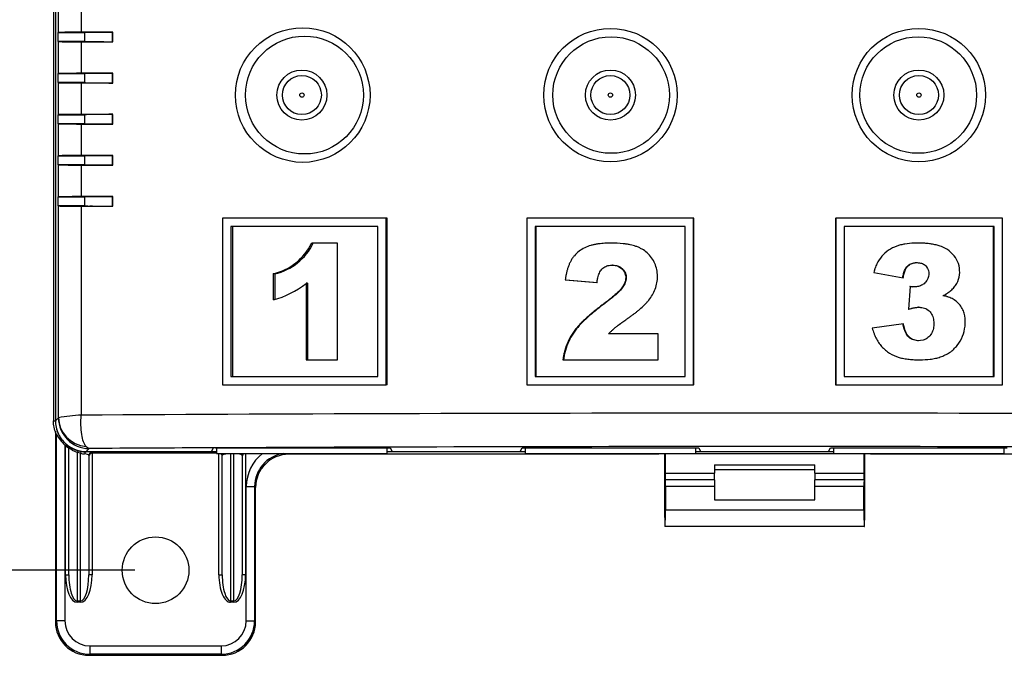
# Paper-space layout 'Layout1' of a CAD drawing. Header units: inches. Extents: x 1.7 to 20.7, y 1 to 14.6.
# Tile 3 of 12: x 6 to 8.9, y 5.4 to 7.3. Entities that reach past the tile are written whole.
import ezdxf
from ezdxf.enums import TextEntityAlignment as Align

# ---------------------------------------------------------------- set-up
doc = ezdxf.new("R2010")
doc.units = ezdxf.units.IN
doc.header["$MEASUREMENT"] = 0
for name, color, linetype in [('Default', 7, 'Continuous'), ('MH-BASE0.4', 7, 'Continuous'), ('MH-COVER0.6', 7, 'Continuous'), ('MODULE-DIN_TAB', 7, 'Continuous'), ('RJ11-RIGHT_ANGLE', 7, 'Continuous'), ('T1_LED_ROUNDLEGS', 7, 'Continuous')]:
    doc.layers.add(name, color=color, linetype=linetype)
doc.styles.add('SEACAD_Solid_Edge_ANSI', font='seans.ttf')
doc.dimstyles.new('ANSI_(mm)', dxfattribs={"dimtxt": 0.125, "dimasz": 0.125, "dimexe": 0.0625, "dimexo": 0.0625, "dimgap": 0.0625, "dimtad": 0, "dimtih": 1, "dimtoh": 1, "dimlfac": 25.4, "dimdsep": 46, "dimtxsty": 'SEACAD_Solid_Edge_ANSI', "dimblk1": '_SE_FILLED', "dimblk2": '_SE_FILLED', "dimsah": 1, "dimcen": 0.0625, "dimadec": 0, "dimazin": 0, "dimtfac": 1, "dimtdec": 3, "dimtofl": 0, "dimtmove": 0, "dimatfit": 3, "dimfxl": 1, "dimtolj": 1, "dimarcsym": 0})

# ---------------------------------------------------------------- blocks, each defined once
blk = doc.blocks.new('SE')
at = {"layer": 'MH-BASE0.4', "color": 7, "linetype": 'Continuous'}
for p, q in [((6.0973, 10.0022), (6.0973, 6.098)), ((6.0973, 6.098), (6.1034, 6.098)), ((6.1065, 6.0589), (6.1055, 6.0587)), ((6.1065, 5.4981), (6.1065, 6.0589)), ((6.1034, 6.0501), (6.1034, 5.4951)), ((6.1315, 6.0255), (6.1315, 5.4981)), ((6.1334, 6.0238), (6.1315, 6.0255)), ((6.1334, 5.6366), (6.1334, 6.0238)), ((6.1392, 6.0194), (6.1394, 6.0233)), ((6.1434, 5.6366), (6.1434, 6.0153)), ((6.1684, 6.0031), (6.1684, 5.5582)), ((6.1784, 6.0009), (6.1684, 6.0031)), ((6.171, 6.0085), (6.18, 6.0065)), ((6.1784, 5.5582), (6.1784, 6.0009)), ((6.1952, 6.0062), (6.5863, 6.0062)), ((6.1952, 6.0062), (6.1952, 6.0052)), ((6.2034, 5.9946), (6.2034, 5.6366)), ((6.2134, 6.0046), (6.2134, 6.0015)), ((6.2134, 6.0015), (6.2134, 5.6366)), ((6.5863, 6.0015), (6.2134, 6.0015)), ((6.5934, 5.6366), (6.5934, 6.0001)), ((6.6034, 5.6366), (6.6034, 5.9946)), ((6.6284, 5.9995), (6.6284, 6.0001)), ((6.6284, 5.9995), (6.6284, 5.5582)), ((6.6384, 5.9995), (6.6284, 5.9995)), ((6.6384, 5.9995), (6.6384, 6.0001)), ((6.6384, 5.5582), (6.6384, 5.9995)), ((6.6634, 5.9946), (6.6634, 5.6366)), ((6.6734, 6.0001), (6.6734, 5.6366)), ((6.8013, 6.0001), (6.8034, 5.998)), ((7.9123, 5.998), (6.8034, 5.998)), ((7.0983, 6.0062), (7.5113, 6.0062)), ((7.9123, 5.998), (7.9123, 6.0001)), ((8.0233, 6.0062), (8.4363, 6.0062)), ((8.0233, 6.0001), (8.4363, 6.0001)), ((8.5473, 6.0001), (8.5473, 5.998)), ((9.6562, 5.998), (8.5473, 5.998)), ((6.6753, 5.4981), (6.6753, 5.9011)), ((6.6753, 5.9011), (6.7003, 5.9011)), ((6.7034, 5.898), (6.7003, 5.9011)), ((6.7003, 5.9011), (6.7003, 5.4981)), ((6.7034, 5.4951), (6.7034, 5.898)), ((6.1334, 5.6366), (6.1434, 5.6366)), ((6.2134, 5.6366), (6.2034, 5.6366)), ((6.5934, 5.6366), (6.6034, 5.6366)), ((6.6734, 5.6366), (6.6634, 5.6366)), ((6.1684, 5.5582), (6.1784, 5.5582)), ((6.1684, 5.554), (6.1684, 5.5582)), ((6.1784, 5.554), (6.1684, 5.554)), ((6.1784, 5.554), (6.1784, 5.5582)), ((6.6284, 5.5582), (6.6384, 5.5582)), ((6.6284, 5.554), (6.6284, 5.5582)), ((6.6384, 5.554), (6.6284, 5.554)), ((6.6384, 5.554), (6.6384, 5.5582)), ((6.1034, 5.4951), (6.1065, 5.4981)), ((6.1315, 5.4981), (6.1065, 5.4981)), ((6.6753, 5.4981), (6.7003, 5.4981)), ((6.7003, 5.4981), (6.7034, 5.4951)), ((6.2064, 5.4231), (6.6004, 5.4231)), ((6.2064, 5.4231), (6.2064, 5.3981)), ((6.6004, 5.4231), (6.6004, 5.3981)), ((6.2064, 5.3981), (6.2034, 5.3951)), ((6.2034, 5.3951), (6.6034, 5.3951)), ((6.6004, 5.3981), (6.2064, 5.3981)), ((6.6034, 5.3951), (6.6004, 5.3981))]:
    blk.add_line(p, q, dxfattribs=at)
blk.add_circle((6.4034, 5.6501), 0.1, dxfattribs=at)
for centre, radius, start, end in [((6.1992, 6.1022), 0.1023, 205.011, 228.5565), ((6.189, 6.0906), 0.0868, 230.2242, 235.0416), ((6.1995, 6.1105), 0.1059, 235.4284, 254.4052), ((6.1338, 6.0115), 0.00956, 359.6555, 55.8942), ((6.2007, 6.0975), 0.0992, 257.0204, 264.0458), ((6.1964, 6.1049), 0.0998, 260.5544, 269.2933)]:
    blk.add_arc(centre, radius, start, end, dxfattribs=at)
for centre, major_axis, ratio, start_param, end_param in [((6.1038, 6.0501), (0, 0.025), 0.017455, 0.82653, 1.570796), ((6.1334, 6.0153), (0.01, 0), 0.999763, 0, 0.929591), ((6.1684, 5.9988), (0.00262, 0.00965), 0.121868, 0.017584, 1.149617), ((6.1784, 5.9966), (0.00165, 0.00986), 0.076889, 0.017504, 1.139667), ((6.1952, 5.9952), (0.00011, 0.01), 0.519569, 0.020428, 1.195326), ((6.1784, 5.9946), (0.025, 0), 0.196678, 0, 1.070765), ((6.1784, 6.0046), (-0.035, 0), 0.019429, 3.141593, 4.212357), ((6.2134, 5.9946), (-0.01, 0), 0.999848, 4.712389, 6.283185), ((6.2134, 5.9916), (-0.01, 0), 0.982697, 4.712389, 6.283185), ((6.5934, 5.9916), (0.01, 0), 0.982697, 0, 1.03117), ((6.5934, 5.9946), (0.01, 0), 0.999848, 0, 0.583376), ((6.6284, 5.9946), (0.025, 0), 0.196678, 1.570796, 3.141593), ((6.6384, 5.9946), (0.025, 0), 0.196678, 0, 1.570796), ((6.6734, 5.9916), (0.01, 0), 0.982697, 2.110423, 3.141593), ((6.6734, 5.9946), (-0.01, 0), 0.999848, 5.699809, 6.283185), ((6.8004, 5.901), (0.0884, -0.0884), 0.999695, 3.012539, 3.926839), ((6.8004, 5.901), (0.0707, -0.0707), 0.999543, 2.495634, 3.926839), ((6.8034, 5.898), (0.0707, -0.0707), 0.999695, 2.356347, 3.926839), ((6.1684, 5.6366), (0, -0.0826), 0.423695, 4.712389, 6.283185), ((6.1684, 5.6366), (0, 0.0784), 0.319001, 1.570796, 3.141593), ((6.1784, 5.6366), (0, 0.0826), 0.423695, 3.141593, 4.712389), ((6.1784, 5.6366), (0, -0.0784), 0.319001, 0, 1.570796), ((6.6284, 5.6366), (0, 0.0826), 0.423695, 1.570796, 3.141593), ((6.6284, 5.6366), (0, 0.0784), 0.319001, 1.570796, 3.141593), ((6.6384, 5.6366), (0, -0.0826), 0.423695, 0, 1.570796), ((6.6384, 5.6366), (0, -0.0784), 0.319001, 0, 1.570796), ((6.2034, 5.4951), (0.0707, 0.0707), 0.999695, 2.356347, 3.926839), ((6.2065, 5.4982), (0.0707, 0.0707), 0.999848, 2.356347, 3.926839), ((6.2065, 5.4982), (0.053, 0.053), 0.999695, 2.356347, 3.926839), ((6.6003, 5.4982), (-0.053, 0.053), 0.999695, 2.356347, 3.926839), ((6.6003, 5.4982), (-0.0707, 0.0707), 0.999848, 2.356347, 3.926839), ((6.6034, 5.4951), (-0.0707, 0.0707), 0.999695, 2.356347, 3.926839)]:
    blk.add_ellipse(centre, major_axis=major_axis, ratio=ratio, start_param=start_param, end_param=end_param, dxfattribs=at)
for points, knots in [([(6.1055, 6.0587), (6.1052, 6.0593), (6.105, 6.0599), (6.0998, 6.0724), (6.0973, 6.0852), (6.0973, 6.098)], [0, 0, 0, 0, 0.0478, 0.0478, 1, 1, 1, 1]), ([(6.1044, 6.0848), (6.1055, 6.0773), (6.1075, 6.0699), (6.115, 6.0517), (6.1218, 6.0416), (6.1388, 6.0246), (6.149, 6.0178), (6.1712, 6.0086), (6.1832, 6.0062), (6.1952, 6.0062)], [0.0917683, 0.0917683, 0.0917683, 0.0917683, 0.2499515, 0.2499515, 0.5, 0.5, 0.7500485, 0.7500485, 1, 1, 1, 1]), ([(6.1684, 6.0031), (6.1652, 6.0043), (6.162, 6.0057), (6.156, 6.0088), (6.1532, 6.0105), (6.1483, 6.0135), (6.1464, 6.0148), (6.1439, 6.0159), (6.1434, 6.0159), (6.1434, 6.0153)], [0, 0, 0, 0, 0.25, 0.25, 0.5, 0.5, 0.75, 0.75, 1, 1, 1, 1])]:
    blk.add_open_spline(points, degree=3, knots=knots, dxfattribs=at)
at = {"layer": 'MH-COVER0.6', "color": 7, "linetype": 'Continuous'}
for p, q in [((6.1032, 10.0022), (6.1032, 6.0982)), ((6.1123, 7.2627), (6.1123, 7.3588)), ((6.1806, 7.358), (6.1806, 7.2635)), ((6.1102, 7.2616), (6.1123, 7.2627)), ((6.1902, 7.2616), (6.1923, 7.2627)), ((6.2746, 7.2631), (6.2753, 7.2638)), ((6.2746, 7.2352), (6.2746, 7.2631)), ((6.2753, 7.2345), (6.2753, 7.2638)), ((6.1102, 7.2616), (6.1102, 7.2366)), ((6.1902, 7.2616), (6.1102, 7.2616)), ((6.1123, 7.2356), (6.1102, 7.2366)), ((6.1102, 7.2366), (6.1902, 7.2366)), ((6.1123, 7.1395), (6.1123, 7.2356)), ((6.1806, 7.2348), (6.1806, 7.1403)), ((6.1902, 7.2616), (6.1902, 7.2366)), ((6.1923, 7.2356), (6.1902, 7.2366)), ((6.2746, 7.2352), (6.2753, 7.2345)), ((6.1102, 7.1384), (6.1123, 7.1395)), ((6.1102, 7.1384), (6.1102, 7.1134)), ((6.1902, 7.1384), (6.1102, 7.1384)), ((6.1902, 7.1384), (6.1923, 7.1395)), ((6.1902, 7.1384), (6.1902, 7.1134)), ((6.2746, 7.1398), (6.2753, 7.1406)), ((6.2746, 7.112), (6.2746, 7.1398)), ((6.2753, 7.1112), (6.2753, 7.1406)), ((6.1123, 7.1123), (6.1102, 7.1134)), ((6.1102, 7.1134), (6.1902, 7.1134)), ((6.1123, 7.0162), (6.1123, 7.1123)), ((6.1806, 7.1115), (6.1806, 7.0171)), ((6.1923, 7.1123), (6.1902, 7.1134)), ((6.2746, 7.112), (6.2753, 7.1112)), ((6.1102, 7.0152), (6.1123, 7.0162)), ((6.1102, 7.0152), (6.1102, 6.9902)), ((6.1902, 7.0152), (6.1102, 7.0152)), ((6.1902, 7.0152), (6.1923, 7.0162)), ((6.1902, 7.0152), (6.1902, 6.9902)), ((6.2746, 7.0166), (6.2753, 7.0173)), ((6.2746, 6.9887), (6.2746, 7.0166)), ((6.2753, 6.988), (6.2753, 7.0173)), ((6.1123, 6.9891), (6.1102, 6.9902)), ((6.1102, 6.9902), (6.1902, 6.9902)), ((6.1123, 6.893), (6.1123, 6.9891)), ((6.1806, 6.9883), (6.1806, 6.8938)), ((6.1923, 6.9891), (6.1902, 6.9902)), ((6.2746, 6.9887), (6.2753, 6.988)), ((6.1102, 6.8919), (6.1123, 6.893)), ((6.1102, 6.8919), (6.1102, 6.8669)), ((6.1902, 6.8919), (6.1102, 6.8919)), ((6.1902, 6.8919), (6.1923, 6.893)), ((6.1902, 6.8919), (6.1902, 6.8669)), ((6.2746, 6.8934), (6.2753, 6.8941)), ((6.2746, 6.8655), (6.2746, 6.8934)), ((6.2753, 6.8648), (6.2753, 6.8941)), ((6.1123, 6.8659), (6.1102, 6.8669)), ((6.1102, 6.8669), (6.1902, 6.8669)), ((6.1123, 6.7698), (6.1123, 6.8659)), ((6.1806, 6.865), (6.1806, 6.7706)), ((6.1923, 6.8659), (6.1902, 6.8669)), ((6.2746, 6.8655), (6.2753, 6.8648)), ((6.1102, 6.7687), (6.1123, 6.7698)), ((6.1102, 6.7687), (6.1102, 6.7437)), ((6.1902, 6.7687), (6.1102, 6.7687)), ((6.1902, 6.7687), (6.1923, 6.7698)), ((6.1902, 6.7687), (6.1902, 6.7437)), ((6.2746, 6.7701), (6.2753, 6.7708)), ((6.2746, 6.7423), (6.2746, 6.7701)), ((6.2753, 6.7415), (6.2753, 6.7708)), ((6.1123, 6.7426), (6.1102, 6.7437)), ((6.1102, 6.7437), (6.1902, 6.7437)), ((6.1123, 6.1077), (6.1123, 6.7426)), ((6.1806, 6.7418), (6.1806, 6.1153)), ((6.1923, 6.7426), (6.1902, 6.7437)), ((6.2746, 6.7423), (6.2753, 6.7415)), ((6.6046, 6.7062), (6.6046, 6.2062)), ((7.0945, 6.7062), (6.6046, 6.7062)), ((7.098, 6.7062), (7.0945, 6.7062)), ((7.0945, 6.2062), (7.0945, 6.7062)), ((7.098, 6.2062), (7.098, 6.7062)), ((7.5164, 6.7062), (7.5164, 6.2062)), ((8.0166, 6.7062), (7.5164, 6.7062)), ((8.0172, 6.7062), (8.0166, 6.7062)), ((8.0166, 6.2062), (8.0166, 6.7062)), ((8.0172, 6.2062), (8.0172, 6.7062)), ((8.4421, 6.7062), (8.4428, 6.7062)), ((8.4421, 6.7062), (8.4421, 6.2062)), ((8.4428, 6.7062), (8.4428, 6.2062)), ((8.9429, 6.7062), (8.4428, 6.7062)), ((8.9429, 6.2062), (8.9429, 6.7062)), ((7.0699, 6.6812), (6.6289, 6.6812)), ((6.6289, 6.6812), (6.6289, 6.2312)), ((6.6339, 6.6812), (6.6339, 6.2312)), ((7.0699, 6.2312), (7.0699, 6.6812)), ((7.9915, 6.6812), (7.5414, 6.6812)), ((7.5414, 6.6812), (7.5414, 6.2312)), ((7.5435, 6.6812), (7.5435, 6.2312)), ((7.9915, 6.2312), (7.9915, 6.6812)), ((8.918, 6.6812), (8.4679, 6.6812)), ((8.4679, 6.6812), (8.4679, 6.2312)), ((8.9159, 6.2312), (8.9159, 6.6812)), ((8.918, 6.2312), (8.918, 6.6812)), ((6.9494, 6.6312), (6.8718, 6.6312)), ((6.9494, 6.2812), (6.9494, 6.6312)), ((7.7736, 6.5653), (7.7722, 6.5653)), ((6.7611, 6.5389), (6.7566, 6.5389)), ((6.7566, 6.5389), (6.7566, 6.4607)), ((6.7611, 6.5389), (6.7611, 6.4607)), ((8.5568, 6.5433), (8.6452, 6.5275)), ((6.8589, 6.5106), (6.8546, 6.5106)), ((6.8546, 6.5106), (6.8546, 6.2812)), ((6.8589, 6.5106), (6.8589, 6.2812)), ((7.6337, 6.5211), (7.6318, 6.5211)), ((7.6318, 6.5211), (7.7269, 6.5133)), ((7.6337, 6.5211), (7.7285, 6.5133)), ((8.6664, 6.5007), (8.6614, 6.4333)), ((8.7643, 6.4737), (8.7659, 6.4737)), ((8.6925, 6.4387), (8.691, 6.4387)), ((8.6459, 6.3889), (8.5521, 6.3765)), ((7.9106, 6.3595), (7.7619, 6.3595)), ((7.9106, 6.2812), (7.9106, 6.3595)), ((6.8546, 6.2812), (6.9494, 6.2812)), ((7.6248, 6.2812), (7.9106, 6.2812)), ((6.6289, 6.2312), (7.0699, 6.2312)), ((7.5414, 6.2312), (7.9915, 6.2312)), ((8.4679, 6.2312), (8.918, 6.2312)), ((6.6046, 6.2062), (7.0945, 6.2062)), ((7.098, 6.2062), (7.0945, 6.2062)), ((7.5164, 6.2062), (8.0166, 6.2062)), ((8.0172, 6.2062), (8.0166, 6.2062)), ((8.4421, 6.2062), (8.4428, 6.2062)), ((8.4428, 6.2062), (8.9429, 6.2062)), ((6.1032, 6.0982), (6.1123, 6.1073)), ((6.1123, 6.1073), (6.1123, 6.1077)), ((6.195, 6.021), (6.2043, 6.0153)), ((6.2043, 6.0153), (6.1952, 6.0062)), ((6.1952, 6.0062), (6.5716, 6.0062)), ((6.5716, 6.0062), (6.5772, 6.0172)), ((6.5831, 6.0173), (6.5772, 6.0173)), ((6.5772, 6.0173), (6.5772, 6.0172)), ((6.5831, 6.0173), (7.1072, 6.0173)), ((7.1072, 6.0173), (7.1127, 6.0062)), ((7.1127, 6.0062), (7.4966, 6.0062)), ((7.4966, 6.0062), (7.5022, 6.0173)), ((7.5022, 6.0173), (8.0322, 6.0173)), ((8.0322, 6.0173), (8.0377, 6.0062)), ((8.0377, 6.0062), (8.4216, 6.0062)), ((8.4216, 6.0062), (8.4272, 6.0173)), ((8.4272, 6.0173), (8.9572, 6.0173))]:
    blk.add_line(p, q, dxfattribs=at)
for centre, radius in [((6.8446, 7.0752), 0.2019), ((7.7674, 7.0752), 0.2), ((8.6919, 7.0752), 0.2), ((6.85, 7.0752), 0.1768), ((7.7692, 7.0752), 0.1748), ((8.6902, 7.0752), 0.1748), ((6.8422, 7.0752), 0.075), ((7.7672, 7.0752), 0.075), ((8.6922, 7.0752), 0.075), ((6.8422, 7.0752), 0.0585), ((7.7672, 7.0752), 0.0585), ((8.6922, 7.0752), 0.0585)]:
    blk.add_circle(centre, radius, dxfattribs=at)
for centre, radius, start, end in [((6.7156, 6.7083), 0.1742, 283.6131, 333.7382), ((6.7234, 6.7037), 0.169, 282.9191, 334.6055), ((8.6855, 6.6271), 0.0544, 269.2902, 270.8236), ((6.6844, 6.7237), 0.2728, 285.3515, 308.6099), ((6.2145, 5.4985), 0.6177, 93.1488, 99.5242)]:
    blk.add_arc(centre, radius, start, end, dxfattribs=at)
for centre, major_axis, ratio, start_param, end_param in [((6.2123, 7.2627), (-0.1, 0), 0.008727, 5.035005, 6.265732), ((8.2297, 7.21), (-6.463, 0), 0.008727, -1.263598, -1.248181), ((6.2123, 7.2627), (-0.02, 0), 0.008727, 5.035005, 6.265732), ((8.2297, 7.21), (-6.383, 0), 0.008727, -1.259499, -1.248181), ((6.2123, 7.2356), (-0.1, 0), 0.008727, 0.017453, 1.248181), ((8.2297, 7.2882), (-6.463, 0), 0.008727, 1.248181, 1.263598), ((6.2123, 7.2356), (-0.02, 0), 0.008727, 0.017453, 1.248181), ((8.2297, 7.2882), (-6.383, 0), 0.008727, 1.248181, 1.259499), ((6.2123, 7.1395), (-0.1, 0), 0.008727, 5.035005, 6.265732), ((8.2297, 7.0868), (-6.463, 0), 0.008727, -1.263598, -1.248181), ((6.2123, 7.1395), (-0.02, 0), 0.008727, 5.035005, 6.265732), ((8.2297, 7.0868), (-6.383, 0), 0.008727, -1.259499, -1.248181), ((6.2123, 7.1123), (-0.1, 0), 0.008727, 0.017453, 1.248181), ((8.2297, 7.165), (-6.463, 0), 0.008727, 1.248181, 1.263598), ((6.2123, 7.1123), (-0.02, 0), 0.008727, 0.017453, 1.248181), ((8.2297, 7.165), (-6.383, 0), 0.008727, 1.248181, 1.259499), ((6.2123, 7.0162), (-0.1, 0), 0.008727, 5.035005, 6.265732), ((8.2297, 6.9636), (-6.463, 0), 0.008727, -1.263598, -1.248181), ((6.2123, 7.0162), (-0.02, 0), 0.008727, 5.035005, 6.265732), ((8.2297, 6.9636), (-6.383, 0), 0.008727, -1.259499, -1.248181), ((6.2123, 6.9891), (-0.1, 0), 0.008727, 0.017453, 1.248181), ((8.2297, 7.0418), (-6.463, 0), 0.008727, 1.248181, 1.263598), ((6.2123, 6.9891), (-0.02, 0), 0.008727, 0.017453, 1.248181), ((8.2297, 7.0418), (-6.383, 0), 0.008727, 1.248181, 1.259499), ((6.2123, 6.893), (-0.1, 0), 0.008727, 5.035005, 6.265732), ((8.2297, 6.8403), (-6.463, 0), 0.008727, -1.263598, -1.248181), ((6.2123, 6.893), (-0.02, 0), 0.008727, 5.035005, 6.265732), ((8.2297, 6.8403), (-6.383, 0), 0.008727, -1.259499, -1.248181), ((6.2123, 6.8659), (-0.1, 0), 0.008727, 0.017453, 1.248181), ((8.2297, 6.9185), (-6.463, 0), 0.008727, 1.248181, 1.263598), ((6.2123, 6.8659), (-0.02, 0), 0.008727, 0.017453, 1.248181), ((8.2297, 6.9185), (-6.383, 0), 0.008727, 1.248181, 1.259499), ((6.2123, 6.7698), (-0.1, 0), 0.008727, 5.035005, 6.265732), ((8.2297, 6.7171), (-6.463, 0), 0.008727, -1.263598, -1.248181), ((6.2123, 6.7698), (-0.02, 0), 0.008727, 5.035005, 6.265732), ((8.2297, 6.7171), (-6.383, 0), 0.008727, -1.259499, -1.248181), ((6.2123, 6.7426), (-0.1, 0), 0.008727, 0.017453, 1.248181), ((8.2297, 6.7953), (-6.463, 0), 0.008727, 1.248181, 1.263598), ((6.2123, 6.7426), (-0.02, 0), 0.008727, 0.017453, 1.248181), ((8.2297, 6.7953), (-6.383, 0), 0.008727, 1.248181, 1.259499), ((8.2297, 6.01), (-6.463, 0), 0.017185, 4.389773, 5.035005), ((6.1952, 6.0982), (0.0651, 0.0651), 0.999695, 2.356347, 3.926839), ((6.2043, 6.1077), (-0.0919, 0.0048), 0.947806, 0.054763, 1.518469), ((6.2043, 6.1073), (0.0651, -0.0651), 0.999695, 3.927143, 5.497635), ((8.2297, 5.91), (-6.363, 0), 0.017455, -1.308078, -1.246847), ((8.2297, 5.91), (6.363, 0), 0.017455, 1.309039, 1.832554)]:
    blk.add_ellipse(centre, major_axis=major_axis, ratio=ratio, start_param=start_param, end_param=end_param, dxfattribs=at)
for points, knots in [([(7.7619, 6.3595), (7.765, 6.3625), (7.7678, 6.3651), (7.7713, 6.3685), (7.7724, 6.3695), (7.7739, 6.3709), (7.7744, 6.3713), (7.7753, 6.3722), (7.7755, 6.3723), (7.7788, 6.3753), (7.7812, 6.3774), (7.7847, 6.3803), (7.7859, 6.3813), (7.7878, 6.3828), (7.7885, 6.3833), (7.7898, 6.3843), (7.7908, 6.3851), (7.7928, 6.3866), (7.7949, 6.3881), (7.7989, 6.391), (7.8004, 6.392), (7.8036, 6.3943), (7.8049, 6.3952), (7.8116, 6.4), (7.8152, 6.4025), (7.8192, 6.4053), (7.8203, 6.4061), (7.8216, 6.407), (7.822, 6.4073), (7.8225, 6.4077), (7.8227, 6.4078), (7.8229, 6.408), (7.8228, 6.4079), (7.8262, 6.4103), (7.8291, 6.4124), (7.833, 6.4153), (7.8343, 6.4162), (7.8367, 6.418), (7.8376, 6.4187), (7.8417, 6.4218), (7.8444, 6.4239), (7.8482, 6.4269), (7.8495, 6.428), (7.8519, 6.43), (7.8528, 6.4308), (7.86, 6.4368), (7.8651, 6.4415), (7.872, 6.4485), (7.8742, 6.4507), (7.8773, 6.4541), (7.8783, 6.4552), (7.8802, 6.4574), (7.8809, 6.4583), (7.8906, 6.4702), (7.8969, 6.481), (7.904, 6.4997), (7.9057, 6.506), (7.908, 6.5188), (7.9086, 6.5251), (7.9084, 6.5456), (7.9057, 6.5584), (7.8953, 6.5818), (7.8871, 6.5929), (7.8728, 6.6059), (7.8676, 6.6098), (7.8592, 6.6147), (7.8563, 6.6162), (7.8518, 6.6183), (7.8503, 6.619), (7.8472, 6.6203), (7.8453, 6.6209), (7.8386, 6.6233), (7.8328, 6.6249), (7.8232, 6.6269), (7.8199, 6.6275), (7.8147, 6.6283), (7.813, 6.6286), (7.8094, 6.629), (7.8072, 6.6293), (7.7938, 6.6307), (7.7811, 6.6313), (7.7594, 6.6311), (7.7525, 6.6308), (7.7427, 6.6301), (7.7396, 6.6298), (7.735, 6.6293), (7.7335, 6.6291), (7.7305, 6.6287), (7.7294, 6.6286), (7.7241, 6.6277), (7.7208, 6.6271), (7.7144, 6.6257), (7.7117, 6.6251), (7.7021, 6.6222), (7.6963, 6.62), (7.6782, 6.6111), (7.6676, 6.6032), (7.6572, 6.591), (7.6552, 6.5885), (7.6515, 6.5831), (7.6497, 6.58), (7.6468, 6.5746), (7.6454, 6.5718), (7.6428, 6.5658), (7.6415, 6.5624), (7.6394, 6.5563), (7.6385, 6.5532), (7.6367, 6.5469), (7.6358, 6.5432), (7.6349, 6.539), (7.6346, 6.5375), (7.6342, 6.5351), (7.634, 6.5342), (7.6337, 6.5325), (7.6335, 6.5313), (7.633, 6.5286), (7.6325, 6.5254), (7.6318, 6.5211)], [0, 0, 0, 0, 0.015625, 0.015625, 0.023438, 0.023438, 0.027344, 0.027344, 0.03125, 0.03125, 0.046875, 0.046875, 0.054688, 0.054688, 0.058594, 0.058594, 0.0625, 0.0625, 0.078125, 0.078125, 0.085938, 0.085938, 0.09375, 0.09375, 0.109375, 0.109375, 0.117188, 0.117188, 0.121094, 0.121094, 0.123047, 0.123047, 0.125, 0.125, 0.140625, 0.140625, 0.148438, 0.148438, 0.15625, 0.15625, 0.171875, 0.171875, 0.179688, 0.179688, 0.1875, 0.1875, 0.21875, 0.21875, 0.234375, 0.234375, 0.242188, 0.242188, 0.25, 0.25, 0.3125, 0.3125, 0.34375, 0.34375, 0.375, 0.375, 0.4375, 0.4375, 0.5, 0.5, 0.53125, 0.53125, 0.546875, 0.546875, 0.554688, 0.554688, 0.5625, 0.5625, 0.59375, 0.59375, 0.609375, 0.609375, 0.617188, 0.617188, 0.625, 0.625, 0.6875, 0.6875, 0.71875, 0.71875, 0.734375, 0.734375, 0.742188, 0.742188, 0.75, 0.75, 0.765625, 0.765625, 0.78125, 0.78125, 0.8125, 0.8125, 0.875, 0.875, 0.890625, 0.890625, 0.90625, 0.90625, 0.921875, 0.921875, 0.9375, 0.9375, 0.953125, 0.953125, 0.96875, 0.96875, 0.976562, 0.976562, 0.980469, 0.980469, 0.984375, 0.984375, 1, 1, 1, 1]), ([(8.7659, 6.4737), (8.7685, 6.4752), (8.7708, 6.4765), (8.7737, 6.4783), (8.7746, 6.4789), (8.7762, 6.4799), (8.7766, 6.4802), (8.7813, 6.4833), (8.7846, 6.4859), (8.7919, 6.4923), (8.7952, 6.4956), (8.8009, 6.5026), (8.8033, 6.506), (8.8146, 6.5261), (8.8165, 6.545), (8.8105, 6.5719), (8.8067, 6.5805), (8.7969, 6.5951), (8.7902, 6.6022), (8.7763, 6.6131), (8.7682, 6.6174), (8.7553, 6.6223), (8.7513, 6.6236), (8.7448, 6.6253), (8.7426, 6.6258), (8.738, 6.6268), (8.7354, 6.6274), (8.7291, 6.6284), (8.7248, 6.6291), (8.7158, 6.6301), (8.7108, 6.6305), (8.7017, 6.631), (8.6971, 6.6311), (8.6903, 6.6312), (8.6881, 6.6312), (8.6836, 6.6311), (8.6816, 6.6311), (8.6688, 6.6307), (8.6592, 6.6297), (8.6459, 6.6274), (8.6416, 6.6265), (8.6354, 6.625), (8.6334, 6.6244), (8.6294, 6.6232), (8.6279, 6.6227), (8.6166, 6.6187), (8.6088, 6.6149), (8.5938, 6.6047), (8.5869, 6.5984), (8.5753, 6.5848), (8.5702, 6.5771), (8.5642, 6.5647), (8.5623, 6.5603), (8.5605, 6.5553), (8.5601, 6.5543), (8.5596, 6.5527), (8.5594, 6.5521), (8.5591, 6.551), (8.5588, 6.5502), (8.5583, 6.5484), (8.5576, 6.5462), (8.5568, 6.5433)], [0, 0, 0, 0, 0.015625, 0.015625, 0.023438, 0.023438, 0.03125, 0.03125, 0.0625, 0.0625, 0.09375, 0.09375, 0.125, 0.125, 0.25, 0.25, 0.3125, 0.3125, 0.375, 0.375, 0.4375, 0.4375, 0.46875, 0.46875, 0.484375, 0.484375, 0.5, 0.5, 0.53125, 0.53125, 0.5625, 0.5625, 0.59375, 0.59375, 0.609375, 0.609375, 0.625, 0.625, 0.6875, 0.6875, 0.71875, 0.71875, 0.734375, 0.734375, 0.75, 0.75, 0.8125, 0.8125, 0.875, 0.875, 0.9375, 0.9375, 0.96875, 0.96875, 0.976562, 0.976562, 0.980469, 0.980469, 0.984375, 0.984375, 1, 1, 1, 1]), ([(7.7269, 6.5133), (7.7272, 6.5149), (7.7274, 6.5163), (7.7277, 6.518), (7.7278, 6.5186), (7.728, 6.5196), (7.728, 6.5197), (7.7286, 6.523), (7.729, 6.5249), (7.7302, 6.5299), (7.7309, 6.5323), (7.7323, 6.5369), (7.733, 6.5387), (7.7362, 6.5459), (7.7386, 6.5497), (7.745, 6.5565), (7.7492, 6.5594), (7.7576, 6.5633), (7.7623, 6.5645), (7.7721, 6.5655), (7.7766, 6.5654), (7.7913, 6.5627), (7.7994, 6.5578), (7.8086, 6.546), (7.8108, 6.5417), (7.8126, 6.5349), (7.813, 6.5326), (7.8133, 6.5278), (7.8132, 6.5251), (7.8127, 6.5207), (7.8122, 6.5184), (7.8109, 6.5138), (7.8099, 6.5113), (7.8079, 6.507), (7.8068, 6.5049), (7.8044, 6.5008), (7.8028, 6.4985), (7.7992, 6.4935), (7.7961, 6.49), (7.7905, 6.4843), (7.789, 6.4829), (7.7857, 6.4799), (7.7839, 6.4782), (7.7801, 6.4749), (7.7781, 6.4732), (7.7748, 6.4704), (7.773, 6.4689), (7.7694, 6.466), (7.7675, 6.4644), (7.7645, 6.4621), (7.7635, 6.4613), (7.762, 6.4602), (7.7615, 6.4598), (7.7605, 6.459), (7.7596, 6.4583), (7.7575, 6.4567), (7.7537, 6.4538), (7.7465, 6.4484), (7.7458, 6.4478), (7.7437, 6.4463), (7.7427, 6.4455), (7.7398, 6.4434), (7.7381, 6.442), (7.7358, 6.4402), (7.7344, 6.4392), (7.7323, 6.4376), (7.7313, 6.4368), (7.7283, 6.4345), (7.7263, 6.4329), (7.7207, 6.4285), (7.7172, 6.4257), (7.7125, 6.4217), (7.7103, 6.4199), (7.7065, 6.4167), (7.7047, 6.4151), (7.6993, 6.4104), (7.6959, 6.4073), (7.6908, 6.4026), (7.6887, 6.4006), (7.6852, 6.3971), (7.6834, 6.3954), (7.6784, 6.3903), (7.6752, 6.387), (7.6708, 6.3821), (7.669, 6.38), (7.6659, 6.3764), (7.6644, 6.3746), (7.6602, 6.3693), (7.6572, 6.3652), (7.6492, 6.3532), (7.6446, 6.345), (7.6364, 6.3274), (7.6329, 6.3182), (7.6291, 6.3049), (7.6281, 6.3003), (7.627, 6.2948), (7.627, 6.2946), (7.6268, 6.2937), (7.6267, 6.2932), (7.6265, 6.2917), (7.6263, 6.2907), (7.6257, 6.2871), (7.6253, 6.2844), (7.6248, 6.2812)], [0, 0, 0, 0, 0.007813, 0.007813, 0.011719, 0.011719, 0.015625, 0.015625, 0.03125, 0.03125, 0.046875, 0.046875, 0.0625, 0.0625, 0.09375, 0.09375, 0.125, 0.125, 0.15625, 0.15625, 0.1875, 0.1875, 0.25, 0.25, 0.28125, 0.28125, 0.296875, 0.296875, 0.3125, 0.3125, 0.328125, 0.328125, 0.34375, 0.34375, 0.359375, 0.359375, 0.375, 0.375, 0.40625, 0.40625, 0.421875, 0.421875, 0.4375, 0.4375, 0.453125, 0.453125, 0.46875, 0.46875, 0.484375, 0.484375, 0.492188, 0.492188, 0.496094, 0.496094, 0.5, 0.5, 0.53125, 0.53125, 0.539062, 0.539062, 0.546875, 0.546875, 0.5625, 0.5625, 0.570313, 0.570313, 0.578125, 0.578125, 0.59375, 0.59375, 0.625, 0.625, 0.640625, 0.640625, 0.65625, 0.65625, 0.6875, 0.6875, 0.703125, 0.703125, 0.71875, 0.71875, 0.75, 0.75, 0.765625, 0.765625, 0.78125, 0.78125, 0.8125, 0.8125, 0.875, 0.875, 0.9375, 0.9375, 0.96875, 0.96875, 0.972656, 0.972656, 0.976562, 0.976562, 0.984375, 0.984375, 1, 1, 1, 1]), ([(7.7735, 6.5653), (7.7767, 6.5653), (7.7836, 6.5647), (7.7931, 6.5617), (7.8011, 6.5563), (7.8084, 6.5487), (7.8143, 6.5374), (7.8151, 6.5228), (7.8107, 6.5089), (7.8029, 6.496), (7.7922, 6.4844), (7.778, 6.4717), (7.7636, 6.4602), (7.7494, 6.4495), (7.7342, 6.438), (7.7155, 6.4232), (7.6939, 6.4044), (7.677, 6.3875), (7.6646, 6.3729), (7.6534, 6.3575), (7.6417, 6.3365), (7.6331, 6.3141), (7.6288, 6.2954), (7.6274, 6.2859), (7.6266, 6.2812)], [0.1667146, 0.1667146, 0.1667146, 0.1667146, 0.1872298, 0.2121729, 0.23091, 0.2496718, 0.2808138, 0.3119928, 0.343211, 0.3744773, 0.4102067, 0.44594, 0.4995236, 0.5307835, 0.562046, 0.6245623, 0.6870949, 0.7496428, 0.7809217, 0.8122038, 0.8747694, 0.9373697, 0.9686663, 1, 1, 1, 1]), ([(8.644, 6.5275), (8.6443, 6.5296), (8.645, 6.5337), (8.6468, 6.5419), (8.6501, 6.5518), (8.657, 6.5625), (8.6675, 6.5698), (8.6773, 6.5723), (8.6831, 6.5726), (8.6848, 6.5726)], [0, 0, 0, 0, 0.0313999, 0.0627808, 0.1254919, 0.1879167, 0.2503602, 0.3127529, 0.3377457, 0.3377457, 0.3377457, 0.3377457]), ([(8.6452, 6.5275), (8.6455, 6.5289), (8.6457, 6.5301), (8.646, 6.5316), (8.646, 6.5321), (8.6462, 6.533), (8.6462, 6.5331), (8.6468, 6.536), (8.6471, 6.5377), (8.6483, 6.542), (8.6489, 6.5441), (8.6503, 6.548), (8.6509, 6.5496), (8.6538, 6.5558), (8.656, 6.559), (8.6619, 6.5649), (8.6654, 6.5674), (8.6729, 6.5708), (8.6771, 6.572), (8.6853, 6.5728), (8.6892, 6.5727), (8.6983, 6.5714), (8.7019, 6.5704), (8.7094, 6.5665), (8.7127, 6.5638), (8.7203, 6.5539), (8.7223, 6.5453), (8.7214, 6.5283), (8.7183, 6.5207), (8.7095, 6.5107), (8.7062, 6.508), (8.7011, 6.5051), (8.6993, 6.5042), (8.6955, 6.5027), (8.6932, 6.502), (8.6873, 6.5005), (8.6826, 6.4998), (8.6769, 6.4995), (8.6747, 6.4996), (8.6715, 6.4999), (8.671, 6.5), (8.669, 6.5003), (8.6678, 6.5005), (8.6664, 6.5007)], [0, 0, 0, 0, 0.015625, 0.015625, 0.023438, 0.023438, 0.03125, 0.03125, 0.0625, 0.0625, 0.09375, 0.09375, 0.125, 0.125, 0.1875, 0.1875, 0.25, 0.25, 0.3125, 0.3125, 0.375, 0.375, 0.4375, 0.4375, 0.5, 0.5, 0.625, 0.625, 0.75, 0.75, 0.8125, 0.8125, 0.84375, 0.84375, 0.875, 0.875, 0.9375, 0.9375, 0.96875, 0.96875, 0.984375, 0.984375, 1, 1, 1, 1]), ([(8.6754, 6.4995), (8.674, 6.4996), (8.6705, 6.4998), (8.6671, 6.5003), (8.665, 6.5007)], [0.94776542, 0.94776542, 0.94776542, 0.94776542, 0.96870129, 1, 1, 1, 1]), ([(8.5521, 6.3765), (8.5542, 6.3699), (8.5558, 6.3649), (8.5573, 6.3609), (8.5579, 6.3593), (8.5589, 6.3569), (8.5594, 6.3557), (8.561, 6.3521), (8.5621, 6.3497), (8.5657, 6.3426), (8.5685, 6.3377), (8.5742, 6.3291), (8.5773, 6.325), (8.5838, 6.3176), (8.5877, 6.3137), (8.5956, 6.307), (8.5998, 6.3039), (8.6133, 6.2955), (8.6227, 6.2914), (8.6353, 6.2877), (8.6373, 6.2871), (8.6421, 6.286), (8.6446, 6.2855), (8.6522, 6.2841), (8.6577, 6.2833), (8.6664, 6.2824), (8.6684, 6.2822), (8.6735, 6.2818), (8.676, 6.2817), (8.6838, 6.2813), (8.6892, 6.2812), (8.7056, 6.2812), (8.7164, 6.2818), (8.7282, 6.2833), (8.7313, 6.2838), (8.7367, 6.2847), (8.7393, 6.2852), (8.7469, 6.2868), (8.7517, 6.2882), (8.7586, 6.2905), (8.7613, 6.2915), (8.7662, 6.2935), (8.7686, 6.2945), (8.7756, 6.2979), (8.7801, 6.3005), (8.7885, 6.3062), (8.7928, 6.3096), (8.8004, 6.3167), (8.8039, 6.3205), (8.8199, 6.3408), (8.8282, 6.3614), (8.8317, 6.392), (8.8315, 6.4031), (8.8293, 6.4155), (8.8286, 6.4183), (8.8272, 6.4233), (8.8264, 6.4257), (8.8236, 6.4327), (8.821, 6.4374), (8.8148, 6.4461), (8.8114, 6.4499), (8.8037, 6.457), (8.7993, 6.4603), (8.7909, 6.4653), (8.7862, 6.4674), (8.7796, 6.4697), (8.7787, 6.47), (8.7762, 6.4708), (8.7749, 6.4712), (8.7728, 6.4718), (8.7726, 6.4719), (8.7715, 6.4721), (8.771, 6.4723), (8.7691, 6.4728), (8.7676, 6.4732), (8.7659, 6.4737)], [0, 0, 0, 0, 0.03125, 0.03125, 0.039062, 0.039062, 0.046875, 0.046875, 0.0625, 0.0625, 0.09375, 0.09375, 0.125, 0.125, 0.15625, 0.15625, 0.1875, 0.1875, 0.25, 0.25, 0.265625, 0.265625, 0.28125, 0.28125, 0.3125, 0.3125, 0.328125, 0.328125, 0.34375, 0.34375, 0.375, 0.375, 0.4375, 0.4375, 0.453125, 0.453125, 0.46875, 0.46875, 0.5, 0.5, 0.515625, 0.515625, 0.53125, 0.53125, 0.5625, 0.5625, 0.59375, 0.59375, 0.625, 0.625, 0.75, 0.75, 0.8125, 0.8125, 0.828125, 0.828125, 0.84375, 0.84375, 0.875, 0.875, 0.90625, 0.90625, 0.9375, 0.9375, 0.96875, 0.96875, 0.976562, 0.976562, 0.984375, 0.984375, 0.988281, 0.988281, 0.992188, 0.992188, 1, 1, 1, 1]), ([(8.6614, 6.4333), (8.6649, 6.4342), (8.6675, 6.4349), (8.6697, 6.4354), (8.6707, 6.4357), (8.6721, 6.436), (8.6727, 6.4361), (8.6747, 6.4366), (8.676, 6.4368), (8.6783, 6.4373), (8.6801, 6.4376), (8.6829, 6.438), (8.6843, 6.4382), (8.6883, 6.4386), (8.6908, 6.4387), (8.6943, 6.4387), (8.696, 6.4386), (8.6987, 6.4384), (8.7001, 6.4382), (8.704, 6.4376), (8.7066, 6.4369), (8.7139, 6.4344), (8.7189, 6.4316), (8.7267, 6.4242), (8.7298, 6.4199), (8.7344, 6.4098), (8.7356, 6.405), (8.7367, 6.3964), (8.7369, 6.3939), (8.737, 6.3886), (8.7369, 6.3858), (8.7363, 6.3776), (8.7351, 6.3721), (8.7315, 6.3625), (8.7287, 6.3575), (8.7217, 6.3493), (8.7174, 6.3457), (8.7036, 6.3382), (8.6916, 6.3373), (8.6763, 6.3408), (8.6711, 6.3431), (8.6624, 6.3495), (8.659, 6.3534), (8.6554, 6.3596), (8.655, 6.3605), (8.6538, 6.3628), (8.6533, 6.364), (8.6517, 6.3677), (8.6507, 6.3704), (8.6493, 6.3747), (8.6491, 6.3756), (8.6484, 6.3782), (8.648, 6.3796), (8.6475, 6.3817), (8.6474, 6.3819), (8.6472, 6.383), (8.6471, 6.3836), (8.6466, 6.3856), (8.6463, 6.3872), (8.6459, 6.3889)], [0, 0, 0, 0, 0.03125, 0.03125, 0.039062, 0.039062, 0.046875, 0.046875, 0.0625, 0.0625, 0.078125, 0.078125, 0.09375, 0.09375, 0.125, 0.125, 0.140625, 0.140625, 0.15625, 0.15625, 0.1875, 0.1875, 0.25, 0.25, 0.3125, 0.3125, 0.375, 0.375, 0.40625, 0.40625, 0.4375, 0.4375, 0.5, 0.5, 0.5625, 0.5625, 0.625, 0.625, 0.75, 0.75, 0.8125, 0.8125, 0.875, 0.875, 0.890625, 0.890625, 0.90625, 0.90625, 0.9375, 0.9375, 0.953125, 0.953125, 0.96875, 0.96875, 0.976562, 0.976562, 0.984375, 0.984375, 1, 1, 1, 1]), ([(8.6601, 6.4333), (8.6627, 6.434), (8.6679, 6.4353), (8.6781, 6.4377), (8.6859, 6.4387), (8.691, 6.4387)], [0, 0, 0, 0, 0.0313181, 0.0626053, 0.1225098, 0.1225098, 0.1225098, 0.1225098]), ([(8.6911, 6.3384), (8.69, 6.3384), (8.6863, 6.3386), (8.6773, 6.3398), (8.6646, 6.3453), (8.654, 6.358), (8.6491, 6.3706), (8.6463, 6.381), (8.6452, 6.3863), (8.6446, 6.3889)], [0.7064274, 0.7064274, 0.7064274, 0.7064274, 0.7186268, 0.749919, 0.8122075, 0.8745403, 0.9372335, 0.9686027, 1, 1, 1, 1]), ([(6.195, 6.021), (6.1921, 6.0245), (6.1896, 6.0293), (6.1853, 6.0418), (6.1835, 6.0492), (6.181, 6.0659), (6.1802, 6.0752), (6.1796, 6.0947), (6.1799, 6.1051), (6.1806, 6.1153)], [0, 0, 0, 0, 0.25, 0.25, 0.5, 0.5, 0.75, 0.75, 1, 1, 1, 1])]:
    blk.add_open_spline(points, degree=3, knots=knots, dxfattribs=at)
at = {"layer": 'MODULE-DIN_TAB', "color": 7, "linetype": 'Continuous'}
for p, q in [((7.9298, 6.0001), (7.9298, 5.8311)), ((7.9315, 6.0001), (7.9315, 5.9408)), ((8.528, 5.9408), (8.528, 6.0001)), ((8.5298, 5.8311), (8.5298, 6.0001)), ((8.0798, 5.9661), (8.0798, 5.9408)), ((8.0798, 5.9661), (8.3798, 5.9661)), ((8.3798, 5.9408), (8.3798, 5.9661)), ((7.9315, 5.9408), (8.0798, 5.9408)), ((8.3798, 5.9511), (8.0798, 5.9511)), ((8.0798, 5.9209), (8.0798, 5.9408)), ((8.3798, 5.9408), (8.528, 5.9408)), ((8.3798, 5.9408), (8.3798, 5.9209)), ((8.0798, 5.9209), (7.9318, 5.9209)), ((8.0798, 5.9209), (8.0798, 5.9011)), ((8.5277, 5.9209), (8.3798, 5.9209)), ((8.3798, 5.9011), (8.3798, 5.9209)), ((7.9321, 5.9011), (7.9321, 5.8311)), ((8.0798, 5.9011), (7.9321, 5.9011)), ((8.0798, 5.9011), (8.0798, 5.8611)), ((8.5274, 5.9011), (8.3798, 5.9011)), ((8.3798, 5.8611), (8.3798, 5.9011)), ((8.5274, 5.8311), (8.5274, 5.9011)), ((8.0798, 5.8611), (8.3798, 5.8611)), ((7.9321, 5.8311), (8.5274, 5.8311)), ((7.9313, 5.7811), (7.9307, 5.7811)), ((8.5283, 5.7811), (7.9313, 5.7811)), ((8.5283, 5.7811), (8.5289, 5.7811))]:
    blk.add_line(p, q, dxfattribs=at)
for centre, major_axis, start_param, end_param in [((7.9319, 5.9408), (0, -0.02), 4.712389, 6.157857), ((8.5277, 5.9408), (0, -0.02), 0.125328, 1.570796), ((7.9318, 5.9011), (0, 0.02), 4.712389, 6.157857), ((8.5278, 5.9011), (0, 0.02), 0.125328, 1.570796), ((7.9307, 5.8311), (0, 0.05), 1.570796, 3.141593), ((7.9313, 5.8311), (0, -0.05), 0, 1.570796), ((8.5283, 5.8311), (0, 0.05), 1.570796, 3.141593), ((8.5289, 5.8311), (0, -0.05), 0, 1.570796)]:
    blk.add_ellipse(centre, major_axis=major_axis, ratio=0.017455, start_param=start_param, end_param=end_param, dxfattribs=at)
at = {"layer": 'RJ11-RIGHT_ANGLE', "color": 7, "linetype": 'Continuous'}
for p, q in [((6.5863, 6.0173), (6.5863, 6.0001)), ((6.5863, 6.0001), (7.0983, 6.0001)), ((7.0983, 6.0001), (7.0983, 6.0173)), ((7.5113, 6.0173), (7.5113, 6.0001)), ((7.5113, 6.0001), (8.0233, 6.0001)), ((8.0233, 6.0001), (8.0233, 6.0173)), ((8.4363, 6.0173), (8.4363, 6.0001)), ((8.4363, 6.0001), (8.9483, 6.0001)), ((8.9483, 6.0001), (8.9483, 6.0173))]:
    blk.add_line(p, q, dxfattribs=at)
at = {"layer": 'T1_LED_ROUNDLEGS', "color": 7, "linetype": 'Continuous'}
for centre in [(6.8423, 7.0751), (7.7673, 7.0751), (8.6923, 7.0751)]:
    blk.add_circle(centre, 0.0065, dxfattribs=at)
blk = doc.blocks.new('DMBLK4')
at = {"layer": 'Default', "linetype": 'Continuous'}
for points in [[(4.9424, 10.3001), (4.9841, 10.3001), (4.9633, 10.4251)], [(4.9424, 5.7751), (4.9633, 5.6501), (4.9841, 5.7751)]]:
    blk.add_hatch(color=7, dxfattribs=at).paths.add_polyline_path(points)
at = {"layer": 'Default', "color": 7, "linetype": 'Continuous'}
for p, q in [((6.3409, 10.4251), (4.9008, 10.4251)), ((4.9633, 10.4251), (4.9633, 8.1438)), ((4.9633, 7.9313), (4.9633, 5.6501)), ((6.3409, 5.6501), (4.9008, 5.6501))]:
    blk.add_line(p, q, dxfattribs=at)
at = {"layer": 'Default', "color": 7, "linetype": 'Continuous', "style": 'SEACAD_Solid_Edge_ANSI'}
blk.add_text('121.28', height=0.125, dxfattribs=at).set_placement((4.738, 8.1001), align=Align.TOP_LEFT)
blk = doc.blocks.new('_SE_FILLED')
at = {"color": 0}
blk.add_line((0, 0), (-1, 0), dxfattribs=at)
blk.add_solid([(0, 0), (-1, -0.1665), (-1, 0.1665), (0, 0)], dxfattribs=at)

psp = doc.layouts.get("Layout1")

# ---------------------------------------------------------------- block references
at = {"layer": 'Default'}
psp.add_blockref('SE', (0, 0), dxfattribs=at)

# ---------------------------------------------------------------- dimensions: what is measured, and where the dimension line sits
at = {"layer": 'Default', "color": 7, "linetype": 'Continuous'}
dim = psp.add_linear_dim(base=(4.9632600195, 10.4250803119), p1=(6.4033991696, 10.4250803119), p2=(6.4033991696, 5.6500803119), angle=270, text='\\A1;<>', dimstyle='ANSI_(mm)', dxfattribs=at)
dim.commit()
dim.dimension.update_dxf_attribs({"geometry": 'DMBLK4', "text_midpoint": (4.9632600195, 8.0375803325), "dimtype": 161})

doc.saveas('drawing.dxf')
